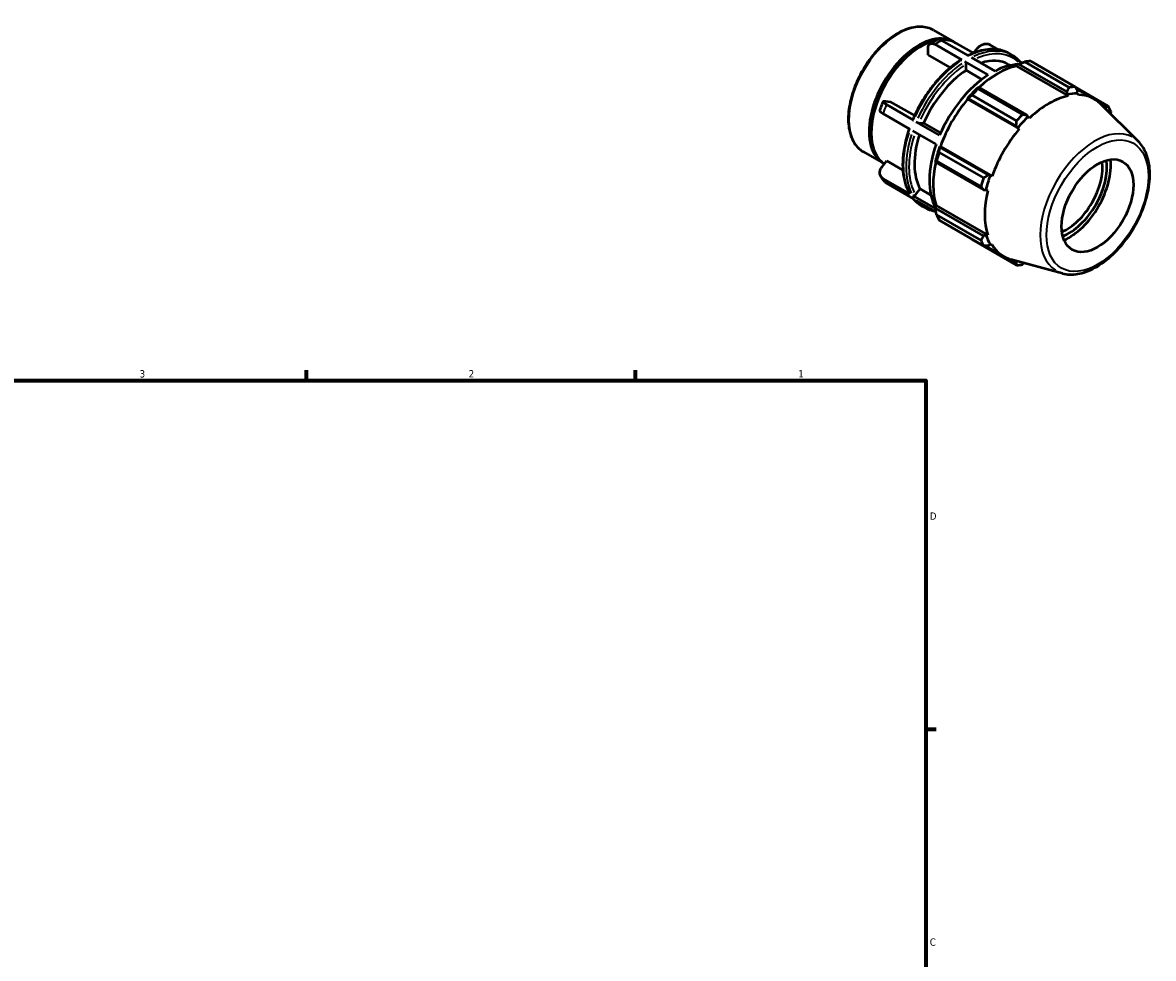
# Model space of a CAD drawing. Header units: inches. Extents: x -1.8 to 36.8, y -1.2 to 25.6.
# Tile 5 of 5: x 21.8 to 36.4, y 13.5 to 25.6. Entities that reach past the tile are written whole.
import ezdxf

# ---------------------------------------------------------------- set-up
doc = ezdxf.new("R2010")
doc.units = ezdxf.units.IN
doc.header["$MEASUREMENT"] = 0
for name, color, linetype, lineweight in [('Border (ANSI)', 7, 'Continuous', 70), ('Visible (ANSI)', 7, 'Continuous', 50), ('Visible Narrow (ANSI)', 7, 'Continuous', 35)]:
    doc.layers.add(name, color=color, linetype=linetype, lineweight=lineweight)
doc.styles.add('Note Text (ANSI)', font='tahoma.ttf')

# ---------------------------------------------------------------- blocks, each defined once
blk = doc.blocks.new('Borders Default Border')
at = {"layer": 'Border (ANSI)'}
for p, q in [((25.5, 21), (25.5, 21.134)), ((29.75, 21), (29.75, 21.134)), ((33.5, 16.5), (33.634, 16.5))]:
    blk.add_line(p, q, dxfattribs=at)
at = {"layer": 'Border (ANSI)', "flags": 128}
blk.add_lwpolyline([(0.5, 1), (0.5, 21), (33.5, 21), (33.5, 1), (0.5, 1)], dxfattribs=at)
at = {"layer": 'Border (ANSI)', "color": 5, "true_color": 0x0000ff, "char_height": 0.0945, "attachment_point": 7, "style": 'Note Text (ANSI)'}
for s, insert in [('3', (23.346, 21.038)), ('2', (27.596, 21.04)), ('1', (31.854, 21.04)), ('D', (33.553, 19.203)), ('C', (33.552, 13.701))]:
    blk.add_mtext(s, dxfattribs=dict(at, insert=insert))

msp = doc.modelspace()

# ---------------------------------------------------------------- linework, layer by layer
at = {"layer": 'Visible (ANSI)'}
for p, q in [((33.6014, 25.5237), (33.8624, 25.3734)), ((33.4212, 25.3034), (33.435, 25.3114)), ((33.5293, 25.2069), (33.5293, 25.2895)), ((33.9668, 25.1408), (33.6184, 25.3414)), ((34.0559, 25.1921), (33.7074, 25.3927)), ((33.8902, 25.3574), (34.1165, 25.2271)), ((34.1167, 25.2272), (34.1676, 25.2905)), ((34.445, 25.2713), (34.334, 25.3353)), ((33.8174, 25.041), (33.5293, 25.2069)), ((34.0928, 25.1708), (34.3948, 24.9969)), ((34.5773, 25.2234), (34.6141, 25.2022)), ((34.8571, 25.1228), (35.4317, 24.7919)), ((34.3057, 24.9456), (34.0037, 25.1195)), ((34.0222, 25.0057), (34.0222, 25.0874)), ((34.2247, 24.889), (34.0222, 25.0057)), ((34.5698, 25.0824), (34.593, 25.069)), ((34.6733, 25.0602), (34.676, 25.0715)), ((34.6733, 25.0602), (35.3401, 24.6762)), ((34.676, 25.0715), (34.6992, 25.084)), ((34.6992, 25.084), (35.321, 24.7259)), ((34.7414, 25.1007), (34.7219, 25.1119)), ((35.3539, 24.7843), (34.7793, 25.1152)), ((34.6728, 24.3548), (34.0981, 24.6857)), ((34.1848, 24.7878), (34.1723, 24.7815)), ((34.1759, 24.7678), (34.7506, 24.4369)), ((34.8066, 24.4297), (34.1848, 24.7878)), ((35.321, 24.7259), (35.3216, 24.693)), ((35.3216, 24.693), (35.3401, 24.6762)), ((35.8584, 24.5443), (35.4331, 24.7891)), ((35.4441, 24.7679), (35.6757, 24.6345)), ((35.4557, 24.706), (35.4588, 24.7393)), ((35.4736, 24.6891), (35.4557, 24.706)), ((32.98, 24.6066), (33.0419, 24.6009)), ((33.3403, 24.3617), (32.9918, 24.5624)), ((33.0419, 24.6009), (33.3546, 24.4208)), ((34.0374, 24.6392), (34.047, 24.6425)), ((34.0416, 24.6325), (34.0374, 24.6392)), ((34.0416, 24.6325), (34.7084, 24.2485)), ((34.047, 24.6425), (34.6689, 24.2844)), ((36.247, 24.0876), (35.7575, 24.572)), ((35.7729, 24.5568), (35.8225, 24.5282)), ((33.2957, 24.2469), (32.9473, 24.4475)), ((34.8207, 24.4045), (34.8066, 24.4297)), ((34.8418, 24.3892), (34.8207, 24.4045)), ((35.8225, 24.5282), (35.8161, 24.514)), ((33.6791, 24.1666), (33.3771, 24.3405)), ((33.4118, 24.3283), (33.473, 24.3227)), ((33.473, 24.3227), (33.6922, 24.1965)), ((34.6689, 24.2844), (34.6866, 24.2631)), ((34.6866, 24.2631), (34.7084, 24.2485)), ((32.796, 24.2178), (32.796, 24.2018)), ((33.6346, 24.0517), (33.3326, 24.2256)), ((33.6833, 24.0125), (33.6813, 24.0224)), ((33.6813, 24.0224), (33.6892, 24.0221)), ((34.3052, 23.6544), (33.6833, 24.0125)), ((33.6892, 24.0221), (34.356, 23.6381)), ((32.696, 23.9514), (32.957, 23.8011)), ((32.9355, 23.7585), (32.9973, 23.8354)), ((32.9973, 23.8354), (33.2044, 23.7161)), ((33.6254, 23.8342), (33.6262, 23.8204)), ((33.6262, 23.8204), (34.2481, 23.4623)), ((34.2139, 23.5074), (33.6393, 23.8383)), ((33.6715, 23.9468), (34.2462, 23.6158)), ((33.2957, 23.4104), (32.9473, 23.6111)), ((33.3403, 23.3469), (32.9918, 23.5475)), ((34.3325, 23.6497), (34.3052, 23.6544)), ((34.356, 23.6381), (34.3325, 23.6497)), ((33.6271, 23.2196), (33.3326, 23.3892)), ((33.3672, 23.3985), (33.4284, 23.4746)), ((33.4284, 23.4746), (33.5672, 23.3947)), ((34.2481, 23.4623), (34.2769, 23.4626)), ((34.2769, 23.4626), (34.3007, 23.452)), ((33.6334, 23.1781), (33.3771, 23.3256)), ((33.4455, 23.258), (33.4823, 23.2368)), ((33.6254, 23.2519), (33.6339, 23.2599)), ((33.6262, 23.2256), (33.6254, 23.2519)), ((34.2481, 22.8675), (33.6262, 23.2256)), ((33.6339, 23.2599), (34.3007, 22.8759)), ((33.6393, 23.1407), (34.2139, 22.8098)), ((34.2462, 22.7384), (33.6715, 23.0693)), ((34.0981, 22.8217), (34.6728, 22.4908)), ((34.2769, 22.8835), (34.2481, 22.8675)), ((34.3007, 22.8759), (34.2769, 22.8835)), ((34.2702, 22.7395), (34.5062, 22.6036)), ((34.3052, 22.7411), (34.3325, 22.7604)), ((34.3325, 22.7604), (34.356, 22.7534)), ((35.2659, 22.384), (34.6013, 22.5642)), ((34.6689, 22.5301), (34.6169, 22.56)), ((34.6784, 22.5433), (34.6689, 22.5301))]:
    msp.add_line(p, q, dxfattribs=at)
for centre, major_axis, start_param, end_param in [((33.4097, 24.5872), (0.4527, 0.7862), 6.2525531, 9.4440137), ((33.4375, 24.5712), (-0.4527, -0.7862), 3.6293001, 6.2413393), ((33.4236, 24.5792), (-0.4429, -0.7691), 3.9289245, 5.4958534), ((33.4375, 24.5712), (0.4527, 0.7862), 0, 0.3700804), ((34.0668, 24.2088), (0.503, 0.8735), 0, 0.5736797), ((34.4776, 23.9722), (0.6288, 1.0919), 0.3435016, 0.4380292), ((34.0668, 24.2088), (-0.503, -0.8735), 3.9875979, 4.9097139), ((34.4242, 24.003), (0.5848, 1.0155), 0.4780318, 1.0719493), ((34.3502, 24.0456), (0.5659, 0.9827), 0.3405807, 0.7278803), ((34.3502, 24.0456), (-0.5659, -0.9827), 3.9806413, 4.9166705), ((34.4242, 24.003), (-0.5911, -1.0264), 4.2304897, 4.4050227), ((34.4776, 23.9722), (0.6288, 1.0919), 1.1288997, 1.2234273), ((35.0712, 23.6304), (0.5877, 1.0206), 0.3034989, 0.4780318), ((35.0523, 23.6413), (0.6288, 1.0919), 0.3435016, 0.4380292), ((35.091, 23.619), (0.5848, 1.0155), 6.1320197, 6.5866842), ((34.4242, 24.003), (0.5848, 1.0155), 1.26343, 1.8742952), ((35.091, 23.619), (-0.5848, -1.0155), 3.6196245, 4.2304897), ((35.0523, 23.6413), (0.6288, 1.0919), 5.8412887, 5.9358163), ((35.0523, 23.6413), (-0.6288, -1.0919), 4.2704924, 4.36502), ((35.0712, 23.6304), (-0.5877, -1.0206), 4.2304897, 4.4050227), ((35.091, 23.619), (-0.5848, -1.0155), 4.4050227, 5.0158879), ((34.0668, 24.2088), (-0.503, -0.8735), 5.0689191, 5.9569114), ((34.3502, 24.0456), (-0.5659, -0.9827), 5.0278388, 5.9398387), ((34.4242, 24.003), (-0.5911, -1.0264), 5.0158879, 5.1904208), ((34.4242, 24.003), (0.5848, 1.0155), 2.0656152, 2.6596934), ((34.4776, 23.9722), (0.6288, 1.0919), 1.9142979, 2.0088255), ((35.3206, 23.4868), (-0.3271, -0.5681), 0.6501026, 2.4914901), ((35.3484, 23.4708), (0.3467, 0.6021), 3.7638179, 5.6609601), ((35.3484, 23.4708), (0.3826, 0.6644), 3.8116042, 5.6131738), ((35.0523, 23.6413), (-0.6288, -1.0919), 5.0558906, 5.1504181), ((35.0712, 23.6304), (-0.5877, -1.0206), 5.0158879, 5.1904208), ((35.091, 23.619), (-0.5848, -1.0155), 5.1904208, 5.8012861), ((34.4776, 23.9722), (-0.6288, -1.0919), 5.8412887, 5.9358163), ((35.0523, 23.6413), (-0.6288, -1.0919), 5.8412887, 5.9358163), ((35.0712, 23.6304), (-0.5877, -1.0206), 5.8012861, 5.975819), ((35.091, 23.619), (-0.5848, -1.0155), 5.975819, 6.4343509), ((35.0523, 23.6413), (-0.6288, -1.0919), 0.3435016, 0.4380292)]:
    msp.add_ellipse(centre, major_axis=major_axis, ratio=0.5780931, start_param=start_param, end_param=end_param, dxfattribs=at)
msp.add_ellipse((35.7182, 23.2579), major_axis=(0.3271, 0.5681), ratio=0.5780931, dxfattribs=at)
for points, knots in [([(33.6014, 25.5237), (33.5529, 25.5516), (33.4971, 25.5666), (33.3756, 25.5699), (33.3097, 25.5573), (33.1737, 25.5055), (33.1035, 25.4654), (32.9671, 25.3618), (32.9009, 25.2984), (32.7793, 25.1548), (32.7238, 25.0748), (32.6291, 24.9061), (32.5898, 24.8176), (32.5313, 24.6405), (32.512, 24.5521), (32.4958, 24.3839), (32.4989, 24.3042), (32.5278, 24.1619), (32.5536, 24.0991), (32.6191, 24.0079), (32.6549, 23.975), (32.696, 23.9514)], [5.4997209, 5.4997209, 5.4997209, 5.4997209, 5.8025494, 5.8025494, 6.1163859, 6.1163859, 6.4402228, 6.4402228, 6.7649976, 6.7649976, 7.0889568, 7.0889568, 7.4125924, 7.4125924, 7.7366306, 7.7366306, 8.0614734, 8.0614734, 8.3847808, 8.3847808, 8.6413135, 8.6413135, 8.6413135, 8.6413135]), ([(33.5293, 25.2895), (33.5293, 25.3023), (33.5318, 25.3158), (33.5403, 25.3345), (33.5476, 25.3429), (33.5631, 25.352), (33.5741, 25.3542), (33.5944, 25.3522), (33.6074, 25.3477), (33.6184, 25.3414)], [-0.47438707, -0.47438707, -0.47438707, -0.47438707, -0.35565456, -0.35565456, -0.23705573, -0.23705573, -0.11848092, -0.11848092, 0, 0, 0, 0]), ([(33.5538, 25.3465), (33.5599, 25.3504), (33.566, 25.3543), (33.5783, 25.3619), (33.5845, 25.3656), (33.5968, 25.3729), (33.603, 25.3764), (33.6154, 25.3834), (33.6216, 25.3868), (33.634, 25.3935), (33.6403, 25.3967), (33.6465, 25.3999)], [6.22560918, 6.22560918, 6.22560918, 6.22560918, 6.24858591, 6.24858591, 6.27156264, 6.27156264, 6.29453937, 6.29453937, 6.3175161, 6.3175161, 6.34049283, 6.34049283, 6.34049283, 6.34049283]), ([(33.7074, 25.3927), (33.6965, 25.3991), (33.6835, 25.4035), (33.6641, 25.4054), (33.6541, 25.4037), (33.6465, 25.3999)], [0, 0, 0, 0, 0.11848092, 0.11848092, 0.2268293, 0.2268293, 0.2268293, 0.2268293]), ([(34.5773, 25.2234), (34.5484, 25.24), (34.5175, 25.253), (34.4524, 25.2713), (34.4182, 25.2767), (34.3475, 25.2798), (34.311, 25.2776), (34.2363, 25.2658), (34.1982, 25.2563), (34.1229, 25.2307), (34.0858, 25.215), (34.0486, 25.1963)], [5.49972085, 5.49972085, 5.49972085, 5.49972085, 5.64522677, 5.64522677, 5.79073268, 5.79073268, 5.93623859, 5.93623859, 6.08174451, 6.08174451, 6.22056768, 6.22056768, 6.22056768, 6.22056768]), ([(34.1676, 25.2905), (34.1771, 25.3024), (34.1909, 25.3148), (34.217, 25.3319), (34.2338, 25.3395), (34.2629, 25.3473), (34.2802, 25.3489), (34.3078, 25.3463), (34.323, 25.3416), (34.334, 25.3353)], [-0.47438707, -0.47438707, -0.47438707, -0.47438707, -0.35565456, -0.35565456, -0.23705573, -0.23705573, -0.11848092, -0.11848092, 0, 0, 0, 0]), ([(33.9534, 25.1418), (33.9035, 25.1099), (33.854, 25.0727), (33.7575, 24.9895), (33.7104, 24.9433), (33.6203, 24.8436), (33.5772, 24.79), (33.4964, 24.6773), (33.4587, 24.6181), (33.39, 24.4961), (33.359, 24.4333), (33.3319, 24.3698)], [0.05598658, 0.05598658, 0.05598658, 0.05598658, 0.24300442, 0.24300442, 0.43002226, 0.43002226, 0.61704009, 0.61704009, 0.80405793, 0.80405793, 0.99107577, 0.99107577, 0.99107577, 0.99107577]), ([(33.9534, 25.1418), (33.9535, 25.1419), (33.9536, 25.142), (33.9553, 25.143), (33.9576, 25.1434), (33.9618, 25.143), (33.9645, 25.1421), (33.9668, 25.1408)], [0.343893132, 0.343893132, 0.343893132, 0.343893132, 0.345537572, 0.345537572, 0.370202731, 0.370202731, 0.39484841, 0.39484841, 0.39484841, 0.39484841]), ([(34.7239, 25.1096), (34.7175, 25.1171), (34.711, 25.1244), (34.6975, 25.1384), (34.6906, 25.1452), (34.6763, 25.1581), (34.669, 25.1643), (34.6539, 25.1761), (34.6462, 25.1818), (34.6304, 25.1924), (34.6224, 25.1975), (34.6141, 25.2022)], [5.29162342, 5.29162342, 5.29162342, 5.29162342, 5.33324291, 5.33324291, 5.37486239, 5.37486239, 5.41648188, 5.41648188, 5.45810137, 5.45810137, 5.49972085, 5.49972085, 5.49972085, 5.49972085]), ([(34.0037, 25.1195), (34.006, 25.1182), (34.0087, 25.116), (34.0129, 25.1116), (34.0152, 25.1085), (34.0184, 25.1029), (34.0199, 25.0994), (34.0217, 25.0935), (34.0222, 25.09), (34.0222, 25.0874)], [0, 0, 0, 0, 0.024655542, 0.024655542, 0.049330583, 0.049330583, 0.074010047, 0.074010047, 0.098710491, 0.098710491, 0.098710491, 0.098710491]), ([(34.7275, 25.0952), (34.7277, 25.0969), (34.7278, 25.0985), (34.7275, 25.1027), (34.7265, 25.1056), (34.7248, 25.1084), (34.7243, 25.109), (34.7238, 25.1096)], [-0.062830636, -0.062830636, -0.062830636, -0.062830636, -0.049310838, -0.049310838, -0.02464568, -0.02464568, -0.0176913, -0.0176913, -0.0176913, -0.0176913]), ([(32.9069, 24.4858), (32.9096, 24.4935), (32.9124, 24.5012), (32.918, 24.5167), (32.9208, 24.5244), (32.9267, 24.5397), (32.9296, 24.5474), (32.9357, 24.5628), (32.9388, 24.5704), (32.9451, 24.5858), (32.9483, 24.5934), (32.9516, 24.601)], [5.17780109, 5.17780109, 5.17780109, 5.17780109, 5.20109193, 5.20109193, 5.22438277, 5.22438277, 5.2476736, 5.2476736, 5.27096444, 5.27096444, 5.29425528, 5.29425528, 5.29425528, 5.29425528]), ([(32.9918, 24.5624), (32.9808, 24.5687), (32.9701, 24.576), (32.9571, 24.587), (32.9525, 24.5927), (32.9504, 24.6005), (32.9526, 24.6038), (32.9618, 24.607), (32.9705, 24.6075), (32.98, 24.6066)], [0, 0, 0, 0, 0.11848092, 0.11848092, 0.23705573, 0.23705573, 0.35565456, 0.35565456, 0.47438707, 0.47438707, 0.47438707, 0.47438707]), ([(32.907, 24.4858), (32.9066, 24.4845), (32.9065, 24.4832), (32.9079, 24.4779), (32.9125, 24.4721), (32.9256, 24.4611), (32.9363, 24.4539), (32.9473, 24.4475)], [-0.28112331, -0.28112331, -0.28112331, -0.28112331, -0.23705573, -0.23705573, -0.11848092, -0.11848092, 0, 0, 0, 0]), ([(33.2864, 24.2522), (33.2645, 24.189), (33.2466, 24.1258), (33.2193, 24.0004), (33.21, 23.9382), (33.2007, 23.8179), (33.2006, 23.7598), (33.2101, 23.6495), (33.2195, 23.5973), (33.2476, 23.5007), (33.2664, 23.4562), (33.2896, 23.4164)], [1.10584558, 1.10584558, 1.10584558, 1.10584558, 1.29038349, 1.29038349, 1.4774627, 1.4774627, 1.66454192, 1.66454192, 1.85162113, 1.85162113, 2.03870035, 2.03870035, 2.03870035, 2.03870035]), ([(33.3319, 24.3698), (33.3318, 24.3695), (33.3318, 24.3692), (33.3321, 24.368), (33.3331, 24.3668), (33.3358, 24.3646), (33.338, 24.363), (33.3403, 24.3617)], [-0.059394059, -0.059394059, -0.059394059, -0.059394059, -0.049310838, -0.049310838, -0.02464568, -0.02464568, 0, 0, 0, 0]), ([(33.3771, 24.3405), (33.3794, 24.3392), (33.3826, 24.3376), (33.3883, 24.335), (33.3919, 24.3336), (33.398, 24.3315), (33.4015, 24.3304), (33.4069, 24.3291), (33.4098, 24.3285), (33.4118, 24.3283)], [0, 0, 0, 0, 0.02464568, 0.02464568, 0.049310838, 0.049310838, 0.074000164, 0.074000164, 0.09871049, 0.09871049, 0.09871049, 0.09871049]), ([(35.2659, 22.384), (35.3275, 22.3673), (35.3941, 22.3653), (35.5366, 22.3887), (35.6129, 22.4167), (35.7663, 22.501), (35.8434, 22.5583), (35.9886, 22.6953), (36.0567, 22.7749), (36.1776, 22.9482), (36.2304, 23.0417), (36.3157, 23.2337), (36.3482, 23.3322), (36.3896, 23.5253), (36.3983, 23.6198), (36.3897, 23.7958), (36.3724, 23.8772), (36.3177, 24.0015), (36.2861, 24.049), (36.247, 24.0876)], [2.5092938, 2.5092938, 2.5092938, 2.5092938, 2.7998745, 2.7998745, 3.118485, 3.118485, 3.4493773, 3.4493773, 3.7795791, 3.7795791, 4.1082644, 4.1082644, 4.437029, 4.437029, 4.7674011, 4.7674011, 5.0980222, 5.0980222, 5.3485553, 5.3485553, 5.3485553, 5.3485553]), ([(32.9473, 23.6111), (32.9363, 23.6174), (32.9256, 23.6276), (32.9125, 23.6484), (32.9079, 23.6626), (32.9059, 23.6884), (32.9081, 23.7044), (32.9173, 23.7312), (32.9259, 23.7466), (32.9355, 23.7585)], [0, 0, 0, 0, 0.11848092, 0.11848092, 0.23705573, 0.23705573, 0.35565456, 0.35565456, 0.47438707, 0.47438707, 0.47438707, 0.47438707]), ([(32.97, 23.5657), (32.9661, 23.5703), (32.9623, 23.575), (32.9549, 23.5845), (32.9512, 23.5894), (32.9441, 23.5992), (32.9406, 23.6041), (32.9338, 23.6142), (32.9305, 23.6193), (32.924, 23.6296), (32.9209, 23.6349), (32.9178, 23.6401)], [4.13295816, 4.13295816, 4.13295816, 4.13295816, 4.15534873, 4.15534873, 4.17773931, 4.17773931, 4.20012988, 4.20012988, 4.22252046, 4.22252046, 4.24491103, 4.24491103, 4.24491103, 4.24491103]), ([(33.2896, 23.4164), (33.2897, 23.4163), (33.2898, 23.4162), (33.2912, 23.4139), (33.2934, 23.4117), (33.2957, 23.4104)], [-0.026276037, -0.026276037, -0.026276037, -0.026276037, -0.02464568, -0.02464568, 0, 0, 0, 0]), ([(33.3326, 23.3892), (33.3349, 23.3879), (33.338, 23.3869), (33.3438, 23.3863), (33.3474, 23.3867), (33.3534, 23.3883), (33.3569, 23.3899), (33.3624, 23.3934), (33.3652, 23.396), (33.3672, 23.3985)], [0, 0, 0, 0, 0.02464568, 0.02464568, 0.049310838, 0.049310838, 0.074000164, 0.074000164, 0.09871049, 0.09871049, 0.09871049, 0.09871049]), ([(33.3377, 23.3484), (33.3434, 23.3416), (33.3493, 23.3351), (33.362, 23.3218), (33.369, 23.3151), (33.3833, 23.3021), (33.3906, 23.2959), (33.4056, 23.2841), (33.4134, 23.2785), (33.4291, 23.2678), (33.4372, 23.2628), (33.4455, 23.258)], [2.15424046, 2.15424046, 2.15424046, 2.15424046, 2.19165025, 2.19165025, 2.23326974, 2.23326974, 2.27488923, 2.27488923, 2.31650871, 2.31650871, 2.3581282, 2.3581282, 2.3581282, 2.3581282]), ([(33.4823, 23.2368), (33.5111, 23.2202), (33.5421, 23.2073), (33.5877, 23.1944), (33.601, 23.1914), (33.6146, 23.1889)], [2.3581282, 2.3581282, 2.3581282, 2.3581282, 2.50363411, 2.50363411, 2.56201594, 2.56201594, 2.56201594, 2.56201594])]:
    msp.add_open_spline(points, degree=3, knots=knots, dxfattribs=at)
for points, weights in [([(34.6992, 25.084), (34.7381, 25.0995), (34.7793, 25.1152)], [1.00500973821, 1.00953473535, 1.01325228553]), ([(34.047, 24.6425), (34.0717, 24.6639), (34.0981, 24.6857)], [1.00500973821, 1.00953473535, 1.01325228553]), ([(34.1759, 24.7678), (34.1801, 24.7782), (34.1848, 24.7878)], [1.01325228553, 1.00953473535, 1.00500973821]), ([(35.321, 24.7259), (35.3373, 24.7544), (35.3539, 24.7843)], [1.00055261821, 1.00068479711, 1]), ([(35.4317, 24.7919), (35.4456, 24.765), (35.4588, 24.7393)], [1, 1.00068479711, 1.00055261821]), ([(35.8225, 24.5282), (35.8402, 24.536), (35.8584, 24.5443)], [1.00055261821, 1.00068479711, 1]), ([(34.7506, 24.4369), (34.7793, 24.4331), (34.8066, 24.4297)], [1, 1.00068479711, 1.00055261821]), ([(35.8906, 24.4729), (35.8884, 24.4586), (35.8863, 24.4446)], [1, 1.0002689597, 1.00041189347]), ([(34.6689, 24.2844), (34.6709, 24.3188), (34.6728, 24.3548)], [1.00055261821, 1.00068479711, 1]), ([(33.6715, 23.9468), (33.6772, 23.9805), (33.6833, 24.0125)], [1.01325228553, 1.00953473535, 1.00500973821]), ([(33.6262, 23.8204), (33.6323, 23.8294), (33.6393, 23.8383)], [1.00500973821, 1.00953473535, 1.01325228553]), ([(34.2462, 23.6158), (34.2764, 23.6354), (34.3052, 23.6544)], [1, 1.00068479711, 1.00055261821]), ([(34.2481, 23.4623), (34.2315, 23.4843), (34.2139, 23.5074)], [1.00055261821, 1.00068479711, 1]), ([(33.6393, 23.1407), (33.6323, 23.1842), (33.6262, 23.2256)], [1.01325228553, 1.00953473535, 1.00500973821]), ([(34.0981, 22.8217), (34.0968, 22.8234), (34.0955, 22.8252)], [1.01325228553, 1.01306401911, 1.01287368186]), ([(34.2139, 22.8098), (34.2315, 22.8392), (34.2481, 22.8675)], [1, 1.00068479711, 1.00055261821]), ([(34.3052, 22.7411), (34.2764, 22.7397), (34.2462, 22.7384)], [1.00055261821, 1.00068479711, 1]), ([(34.6728, 22.4908), (34.6709, 22.5108), (34.6689, 22.5301)], [1, 1.00068479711, 1.00055261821]), ([(34.7743, 22.5173), (34.7626, 22.5079), (34.7506, 22.4983)], [1.00042893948, 1.00028544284, 1])]:
    msp.add_rational_spline(points, weights, degree=2, dxfattribs=at)
msp.add_open_spline([(32.9701, 23.5658), (32.9762, 23.5586), (32.9839, 23.5521), (32.9918, 23.5475)], degree=3, dxfattribs=at)
at = {"layer": 'Visible Narrow (ANSI)'}
for centre, major_axis, start_param, end_param in [((33.1487, 24.7375), (-0.4527, -0.7862), 3.2986723, 6.1261057), ((33.6629, 24.4414), (0.5659, 0.9827), 0.7334387, 0.8334902), ((34.0114, 24.2407), (0.5659, 0.9827), 0.036394, 0.6914863), ((34.0482, 24.2195), (0.5659, 0.9827), 0.036394, 0.6914863), ((34.0668, 24.2088), (0.5528, 0.96), 6.1361406, 6.9394633), ((34.0114, 24.2407), (0.5659, 0.9827), 0.8858501, 1.7282764), ((34.0482, 24.2195), (-0.5659, -0.9827), 4.0274427, 4.869869), ((34.0668, 24.2088), (0.5528, 0.96), 0.8870354, 1.727091), ((33.6629, 24.4414), (0.5659, 0.9827), 1.7806363, 1.8806878), ((35.6814, 23.279), (0.4962, 0.8616), 0.0210306, 3.1205621), ((34.0114, 24.2407), (-0.5659, -0.9827), 5.0746403, 5.9170666), ((34.0482, 24.2195), (-0.5659, -0.9827), 5.0746403, 5.9170666), ((34.0668, 24.2088), (-0.5528, -0.96), 5.081922, 5.9162021), ((33.6629, 24.4414), (-0.5659, -0.9827), 5.9694265, 6.069478), ((34.0114, 24.2407), (-0.5659, -0.9827), 6.0854438, 6.2727779), ((34.0482, 24.2195), (-0.5659, -0.9827), 6.0854438, 6.2727779)]:
    msp.add_ellipse(centre, major_axis=major_axis, ratio=0.5780931, start_param=start_param, end_param=end_param, dxfattribs=at)
msp.add_ellipse((35.7182, 23.2579), major_axis=(-0.4642, -0.8061), ratio=0.5780931, dxfattribs=at)

# ---------------------------------------------------------------- block references
msp.add_blockref('Borders Default Border', (0, 0))

doc.saveas('drawing.dxf')
